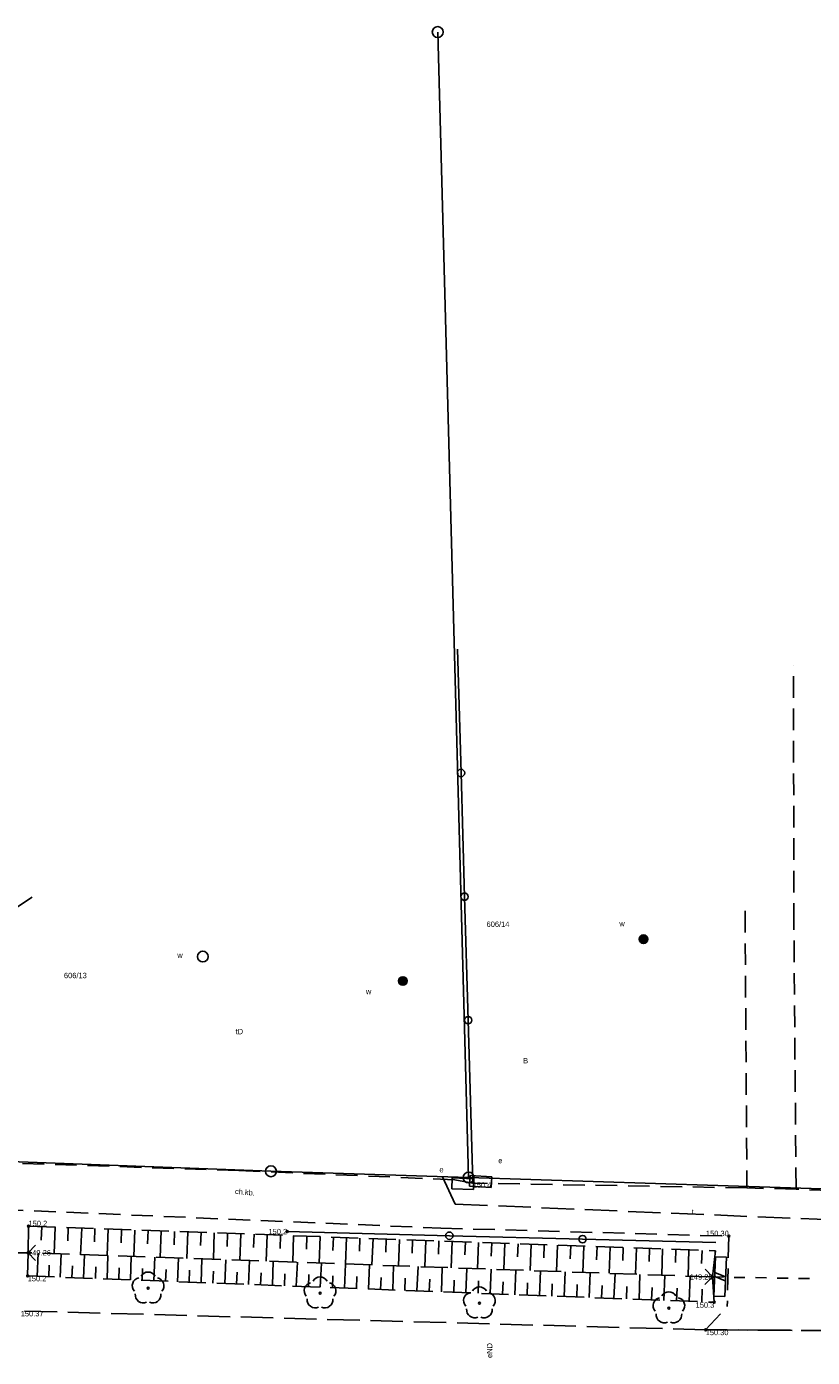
# Model space of a CAD drawing. Extents: x 7583285 to 7585126, y 6019995 to 6020809.
# Tile 6 of 54: x 7583665 to 7583701, y 6020702 to 6020764. Entities that reach past the tile are written whole.
import ezdxf
from ezdxf.enums import TextEntityAlignment as Align

# ---------------------------------------------------------------- set-up
doc = ezdxf.new("R2010")
doc.units = 0
doc.header["$MEASUREMENT"] = 0
for name, pattern in [('1_1', [0]), ('1_OTKC', [1.5, 1, -0.5]), ('1_OTKJ', [2, 1.5, -0.5]), ('1_OTRK', [1.75, 1.25, -0.5]), ('1_OTRKG', [1.75, 1.25, -0.5]), ('4_SUPP_P', [2, 1.5, -0.5])]:
    doc.linetypes.add(name, pattern=pattern)
doc.layers.get('0').update_dxf_attribs({"linetype": 'CONTINUOUS', "lineweight": 5})
doc.layers.add('Dzialki', color=3, linetype='CONTINUOUS', lineweight=25)
for name, color, linetype in [('Numery_dzialek', 7, 'CONTINUOUS'), ('Numery_uzytkow', 3, 'CONTINUOUS'), ('OTD_L_12', 7, 'CONTINUOUS'), ('OTK_E_T_1', 7, 'CONTINUOUS'), ('OTK_L_0', 7, '1_OTKJ'), ('OTK_L_2', 7, '1_OTKC'), ('OTK_L_8', 7, 'CONTINUOUS'), ('OTO_L_0', 7, 'CONTINUOUS'), ('OTR_L_1', 7, '1_OTRK'), ('OTR_T_0', 7, 'CONTINUOUS'), ('OTR_T_1', 7, 'CONTINUOUS'), ('OTZ_T_0', 96, 'CONTINUOUS'), ('P_SUTP_L_0', 30, '4_SUPP_P'), ('Punkty', 7, 'CONTINUOUS'), ('SUE_E_T_1', 1, 'CONTINUOUS'), ('SUE_T_4', 1, 'CONTINUOUS'), ('SUEP_E_T_0', 1, 'CONTINUOUS'), ('SUP_E_T_1', 7, 'CONTINUOUS'), ('SUP_T_4', 7, 'CONTINUOUS'), ('SUTP_E_T_0', 30, 'CONTINUOUS'), ('SUW_E_T_2', 5, 'CONTINUOUS'), ('SUW_T_5', 5, 'CONTINUOUS')]:
    doc.layers.add(name, color=color, linetype=linetype)

# ---------------------------------------------------------------- blocks, each defined once
blk = doc.blocks.new('GRT')
at = {"linetype": 'Continuous'}
blk.add_circle((0, 0), 0.25, dxfattribs=at)
blk = doc.blocks.new('1_OTRN')
at = {"linetype": 'Continuous'}
blk.add_circle((0, 0), 0.045, dxfattribs=at)
blk = doc.blocks.new('1_OTRS')
at = {"linetype": 'Continuous'}
blk.add_circle((0, 0), 0.045, dxfattribs=at)
blk = doc.blocks.new('1_OTZL')
at = {"linetype": 'Continuous'}
blk.add_circle((0, 0), 0.045, dxfattribs=at)
for centre, start, end in [((0, 0.375), 30.14012, 149.85988), ((-0.357, 0.116), 102.14447, 221.86002), ((0.357, 0.116), 318.13998, 77.85553), ((-0.22, -0.303), 174.14818, 293.85423), ((0.22, -0.303), 246.14577, 5.85182)]:
    blk.add_arc(centre, 0.375, start, end, dxfattribs=at)
blk = doc.blocks.new('4_SUES')
at = {"linetype": 'Continuous'}
for p, q in [((0.5, 0.25), (-0.5, 0.25)), ((-0.5, 0.25), (-0.5, -0.25)), ((0.5, -0.25), (0.5, 0.25)), ((-0.5, -0.25), (0.5, -0.25))]:
    blk.add_line(p, q, dxfattribs=at)
blk = doc.blocks.new('4_SUPW')
at = {"linetype": 'Continuous'}
blk.add_circle((0, 0), 0.25, dxfattribs=at)
blk = doc.blocks.new('4_SUWW')
at = {"linetype": 'Continuous'}
for radius in [0.2, 0.175, 0.15, 0.125, 0.1, 0.075, 0.05, 0.025, 0.00715]:
    blk.add_circle((0, 0), radius, dxfattribs=at)

msp = doc.modelspace()

# ---------------------------------------------------------------- linework, layer by layer
at = {"layer": 'Dzialki'}
for p, q in [((7583685.15, 6020710.46), (7583683.72, 6020763.44)), ((7583663.53, 6020711.21), (7583676.01, 6020710.75)), ((7583676.01, 6020710.75), (7583685.15, 6020710.46)), ((7583685.15, 6020710.46), (7583706.19, 6020709.78))]:
    msp.add_line(p, q, dxfattribs=at)
at = {"layer": 'OTD_L_12'}
for p, q in [((7583696.57, 6020706.8), (7583696.49, 6020704.98)), ((7583697.07, 6020706.78), (7583696.57, 6020706.8)), ((7583697.07, 6020706.78), (7583696.99, 6020704.96)), ((7583696.54, 6020706.07), (7583697.03, 6020705.87)), ((7583696.53, 6020705.89), (7583697.02, 6020705.69)), ((7583696.99, 6020704.96), (7583696.49, 6020704.98))]:
    msp.add_line(p, q, dxfattribs=at)
at = {"layer": 'OTK_L_0', "linetype": '1_OTKJ'}
for p, q in [((7583696.11, 6020703.42), (7583664.44, 6020704.29)), ((7583702.03, 6020703.38), (7583696.11, 6020703.42))]:
    msp.add_line(p, q, dxfattribs=at)
at = {"layer": 'OTK_L_2', "linetype": '1_OTKC'}
for p, q in [((7583700.19, 6020722.15), (7583700.17, 6020734.16)), ((7583697.93, 6020722.79), (7583698.02, 6020709.98)), ((7583700.29, 6020709.92), (7583700.19, 6020722.15)), ((7583674.52, 6020710.78), (7583663.51, 6020711.15)), ((7583684.51, 6020710.36), (7583674.52, 6020710.78)), ((7583685.34, 6020710.2), (7583684.51, 6020710.36)), ((7583698.02, 6020709.98), (7583685.34, 6020710.2)), ((7583700.29, 6020709.92), (7583698.02, 6020709.98)), ((7583704.91, 6020709.74), (7583700.29, 6020709.92)), ((7583663.56, 6020708.98), (7583683.86, 6020708.12)), ((7583683.86, 6020708.12), (7583697.18, 6020707.75)), ((7583697.18, 6020707.75), (7583697.11, 6020704.49)), ((7583696.11, 6020703.42), (7583697.11, 6020704.49)), ((7583696.11, 6020703.42), (7583702.03, 6020703.38))]:
    msp.add_line(p, q, dxfattribs=at)
at = {"layer": 'OTK_L_8', "linetype": '1_OTKJ'}
for p, q in [((7583664.78, 6020706.98), (7583665.13, 6020707.33)), ((7583664.28, 6020706.98), (7583664.78, 6020706.98)), ((7583664.78, 6020706.98), (7583665.13, 6020706.63)), ((7583696.09, 6020706.22), (7583696.43, 6020705.86)), ((7583696.07, 6020705.52), (7583696.43, 6020705.86)), ((7583696.43, 6020705.86), (7583696.93, 6020705.85)), ((7583697.43, 6020705.84), (7583697.92, 6020705.84)), ((7583698.42, 6020705.83), (7583698.92, 6020705.82)), ((7583699.42, 6020705.81), (7583699.92, 6020705.8)), ((7583700.41, 6020705.79), (7583700.91, 6020705.79))]:
    msp.add_line(p, q, dxfattribs=at)
at = {"layer": 'OTO_L_0'}
for p, q in [((7583684.8, 6020729.17), (7583684.64, 6020734.89)), ((7583684.96, 6020723.45), (7583684.8, 6020729.17)), ((7583662.76, 6020721.98), (7583664.97, 6020723.42)), ((7583685.13, 6020717.74), (7583684.96, 6020723.45)), ((7583685.34, 6020710.24), (7583685.13, 6020717.74)), ((7583676.76, 6020707.96), (7583684.26, 6020707.77)), ((7583684.26, 6020707.77), (7583690.42, 6020707.61)), ((7583690.42, 6020707.61), (7583696.58, 6020707.45))]:
    msp.add_line(p, q, dxfattribs=at)
for centre in [(7583684.8, 6020729.17), (7583684.96, 6020723.45), (7583685.13, 6020717.74), (7583684.26, 6020707.77), (7583690.42, 6020707.61)]:
    msp.add_circle(centre, 0.17, dxfattribs=at)
at = {"layer": 'OTR_L_1', "linetype": '1_OTRK'}
for p, q in [((7583664.78, 6020706.98), (7583664.8, 6020708.21)), ((7583664.78, 6020706.98), (7583664.76, 6020705.91)), ((7583696.43, 6020705.86), (7583664.78, 6020706.98)), ((7583696.56, 6020707.07), (7583696.43, 6020705.86)), ((7583696.51, 6020704.69), (7583696.43, 6020705.86))]:
    msp.add_line(p, q, dxfattribs=at)
at = {"layer": 'OTR_L_1', "linetype": '1_OTRKG'}
for p, q in [((7583664.8, 6020708.21), (7583696.56, 6020707.07)), ((7583664.76, 6020705.91), (7583696.51, 6020704.69))]:
    msp.add_line(p, q, dxfattribs=at)
at = {"layer": 'OTR_L_1', "linetype": '1_1'}
for p, q in [((7583665.41, 6020708.19), (7583665.39, 6020707.57)), ((7583666.03, 6020708.17), (7583665.98, 6020706.94)), ((7583666.64, 6020708.14), (7583666.62, 6020707.53)), ((7583667.26, 6020708.12), (7583667.21, 6020706.89)), ((7583667.87, 6020708.1), (7583667.85, 6020707.49)), ((7583668.49, 6020708.08), (7583668.44, 6020706.85)), ((7583669.1, 6020708.06), (7583669.08, 6020707.44)), ((7583669.71, 6020708.03), (7583669.67, 6020706.81)), ((7583670.33, 6020708.01), (7583670.3, 6020707.4)), ((7583670.94, 6020707.99), (7583670.89, 6020706.76)), ((7583671.55, 6020707.97), (7583671.53, 6020707.35)), ((7583672.16, 6020707.95), (7583672.12, 6020706.72)), ((7583672.78, 6020707.92), (7583672.76, 6020707.31)), ((7583673.39, 6020707.9), (7583673.35, 6020706.68)), ((7583674, 6020707.88), (7583673.98, 6020707.27)), ((7583674.61, 6020707.86), (7583674.57, 6020706.63)), ((7583675.23, 6020707.84), (7583675.2, 6020707.22)), ((7583675.84, 6020707.81), (7583675.79, 6020706.59)), ((7583676.45, 6020707.79), (7583676.43, 6020707.18)), ((7583677.06, 6020707.77), (7583677.02, 6020706.55)), ((7583677.67, 6020707.75), (7583677.65, 6020707.14)), ((7583678.28, 6020707.73), (7583678.24, 6020706.5)), ((7583678.9, 6020707.7), (7583678.87, 6020707.09)), ((7583679.51, 6020707.68), (7583679.46, 6020706.46)), ((7583680.12, 6020707.66), (7583680.1, 6020707.05)), ((7583680.73, 6020707.64), (7583680.68, 6020706.42)), ((7583681.34, 6020707.62), (7583681.32, 6020707.01)), ((7583681.95, 6020707.59), (7583681.91, 6020706.37)), ((7583682.56, 6020707.57), (7583682.54, 6020706.96)), ((7583683.17, 6020707.55), (7583683.13, 6020706.33)), ((7583683.78, 6020707.53), (7583683.76, 6020706.92)), ((7583684.39, 6020707.51), (7583684.35, 6020706.29)), ((7583685, 6020707.48), (7583684.98, 6020706.88)), ((7583685.61, 6020707.46), (7583685.56, 6020706.24)), ((7583686.22, 6020707.44), (7583686.2, 6020706.83)), ((7583686.83, 6020707.42), (7583686.78, 6020706.2)), ((7583687.44, 6020707.4), (7583687.41, 6020706.79)), ((7583688.04, 6020707.38), (7583688, 6020706.16)), ((7583688.65, 6020707.35), (7583688.63, 6020706.75)), ((7583689.26, 6020707.33), (7583689.22, 6020706.12)), ((7583689.87, 6020707.31), (7583689.85, 6020706.7)), ((7583690.48, 6020707.29), (7583690.43, 6020706.07)), ((7583691.09, 6020707.27), (7583691.06, 6020706.66)), ((7583665.2, 6020705.89), (7583665.24, 6020706.96)), ((7583666.27, 6020705.85), (7583666.31, 6020706.93)), ((7583667.35, 6020705.81), (7583667.39, 6020706.89)), ((7583668.43, 6020705.77), (7583668.47, 6020706.85)), ((7583669.51, 6020705.73), (7583669.55, 6020706.81)), ((7583670.6, 6020705.69), (7583670.64, 6020706.77)), ((7583671.69, 6020705.64), (7583671.73, 6020706.73)), ((7583672.78, 6020705.6), (7583672.82, 6020706.7)), ((7583673.88, 6020705.56), (7583673.92, 6020706.66)), ((7583691.69, 6020707.24), (7583691.65, 6020706.03)), ((7583692.3, 6020707.22), (7583692.28, 6020706.62)), ((7583692.91, 6020707.2), (7583692.87, 6020705.99)), ((7583693.52, 6020707.18), (7583693.5, 6020706.57)), ((7583694.12, 6020707.16), (7583694.08, 6020705.94)), ((7583694.73, 6020707.14), (7583694.71, 6020706.53)), ((7583695.34, 6020707.11), (7583695.3, 6020705.9)), ((7583695.95, 6020707.09), (7583695.92, 6020706.49)), ((7583696.55, 6020707.07), (7583696.55, 6020706.96)), ((7583665.74, 6020705.87), (7583665.76, 6020706.41)), ((7583666.81, 6020705.83), (7583666.83, 6020706.37)), ((7583667.89, 6020705.79), (7583667.91, 6020706.33)), ((7583668.97, 6020705.75), (7583668.99, 6020706.29)), ((7583670.05, 6020705.71), (7583670.07, 6020706.25)), ((7583671.14, 6020705.66), (7583671.16, 6020706.21)), ((7583672.23, 6020705.62), (7583672.25, 6020706.17)), ((7583673.33, 6020705.58), (7583673.35, 6020706.13)), ((7583674.42, 6020705.54), (7583674.45, 6020706.09)), ((7583674.97, 6020705.52), (7583675.02, 6020706.62)), ((7583675.53, 6020705.5), (7583675.55, 6020706.05)), ((7583676.08, 6020705.48), (7583676.12, 6020706.58)), ((7583677.18, 6020705.43), (7583677.23, 6020706.54)), ((7583678.29, 6020705.39), (7583678.34, 6020706.5)), ((7583679.41, 6020705.35), (7583679.45, 6020706.46)), ((7583680.52, 6020705.3), (7583680.56, 6020706.42)), ((7583681.64, 6020705.26), (7583681.68, 6020706.38)), ((7583682.76, 6020705.22), (7583682.81, 6020706.34)), ((7583683.89, 6020705.17), (7583683.93, 6020706.3)), ((7583685.02, 6020705.13), (7583685.06, 6020706.26)), ((7583686.15, 6020705.09), (7583686.2, 6020706.22)), ((7583687.29, 6020705.04), (7583687.33, 6020706.18)), ((7583688.43, 6020705), (7583688.47, 6020706.14)), ((7583689.57, 6020704.96), (7583689.62, 6020706.1)), ((7583690.72, 6020704.91), (7583690.77, 6020706.06)), ((7583691.87, 6020704.87), (7583691.92, 6020706.02)), ((7583676.63, 6020705.45), (7583676.65, 6020706.01)), ((7583677.74, 6020705.41), (7583677.76, 6020705.97)), ((7583678.85, 6020705.37), (7583678.87, 6020705.92)), ((7583679.96, 6020705.33), (7583679.98, 6020705.88)), ((7583681.08, 6020705.28), (7583681.1, 6020705.84)), ((7583682.2, 6020705.24), (7583682.22, 6020705.8)), ((7583683.33, 6020705.2), (7583683.35, 6020705.76)), ((7583684.46, 6020705.15), (7583684.48, 6020705.72)), ((7583685.59, 6020705.11), (7583685.61, 6020705.68)), ((7583686.72, 6020705.07), (7583686.74, 6020705.63)), ((7583687.86, 6020705.02), (7583687.88, 6020705.59)), ((7583689, 6020704.98), (7583689.02, 6020705.55)), ((7583690.15, 6020704.93), (7583690.17, 6020705.51)), ((7583691.3, 6020704.89), (7583691.32, 6020705.47)), ((7583692.45, 6020704.85), (7583692.47, 6020705.42)), ((7583693.03, 6020704.82), (7583693.07, 6020705.98)), ((7583694.18, 6020704.78), (7583694.23, 6020705.94)), ((7583695.35, 6020704.73), (7583695.39, 6020705.9)), ((7583693.61, 6020704.8), (7583693.63, 6020705.38)), ((7583694.76, 6020704.76), (7583694.79, 6020705.34)), ((7583695.93, 6020704.71), (7583695.95, 6020705.29))]:
    msp.add_line(p, q, dxfattribs=at)
for p in [(7583664.8, 6020708.21), (7583696.51, 6020704.69)]:
    msp.add_point(p, dxfattribs=at)
at = {"layer": 'P_SUTP_L_0', "linetype": '4_SUPP_P'}
for p, q in [((7583683.94, 6020710.5), (7583684.53, 6020709.23)), ((7583684.53, 6020709.23), (7583706.74, 6020708.3))]:
    msp.add_line(p, q, dxfattribs=at)

# ---------------------------------------------------------------- block references
at = {"layer": 'OTR_T_0'}
for p in [(7583697.18, 6020707.75), (7583696.11, 6020703.42)]:
    msp.add_blockref('1_OTRS', p, dxfattribs=at)
at = {"layer": 'OTR_T_0', "rotation": 0.41379}
for p in [(7583664.78, 6020706.98), (7583696.43, 6020705.86)]:
    msp.add_blockref('1_OTRS', p, dxfattribs=at)
at = {"layer": 'OTR_T_1'}
for p in [(7583685.34, 6020710.24), (7583664.8, 6020708.21), (7583676.76, 6020707.96), (7583664.76, 6020705.91), (7583696.51, 6020704.69)]:
    msp.add_blockref('1_OTRN', p, dxfattribs=at)
at = {"layer": 'OTZ_T_0'}
for p in [(7583670.33, 6020705.34), (7583678.28, 6020705.11), (7583685.65, 6020704.65), (7583694.41, 6020704.42)]:
    msp.add_blockref('1_OTZL', p, dxfattribs=at)
at = {"layer": 'Punkty'}
for p in [(7583683.72, 6020763.44), (7583676.01, 6020710.75), (7583685.15, 6020710.46)]:
    msp.add_blockref('GRT', p, dxfattribs=at)
at = {"layer": 'SUE_T_4'}
for p, rotation in [((7583684.88, 6020710.17), 357.823622), ((7583685.71, 6020710.28), 356.532808)]:
    msp.add_blockref('4_SUES', p, dxfattribs=dict(at, rotation=rotation))
at = {"layer": 'SUP_T_4', "rotation": 0.41379}
msp.add_blockref('4_SUPW', (7583672.86, 6020720.68), dxfattribs=at)
at = {"layer": 'SUW_T_5'}
for p in [(7583693.24, 6020721.48), (7583682.11, 6020719.55)]:
    msp.add_blockref('4_SUWW', p, dxfattribs=at)

# ---------------------------------------------------------------- texts
at = {"layer": 'Numery_dzialek'}
for s, p in [('606/14', (7583685.98, 6020722.3)), ('606/13', (7583666.44, 6020719.93))]:
    msp.add_text(s, height=0.25, dxfattribs=at).set_placement(p, align=Align.TOP_LEFT)
at = {"layer": 'Numery_uzytkow'}
msp.add_text('B', height=0.25, dxfattribs=at).set_placement((7583687.67, 6020715.99), align=Align.TOP_LEFT)
at = {"layer": 'OTK_E_T_1'}
msp.add_text('ch.kb.', height=0.25, rotation=354.50765, dxfattribs=at).set_placement((7583674.81, 6020709.79), align=Align.MIDDLE)
at = {"layer": 'OTR_T_0'}
msp.add_text('150.30', height=0.25, dxfattribs=at).set_placement((7583697.18, 6020707.75), align=Align.RIGHT)
msp.add_text('149.26', height=0.25, dxfattribs=at).set_placement((7583664.78, 6020706.98), align=Align.MIDDLE_LEFT)
msp.add_text('149.28', height=0.25, dxfattribs=at).set_placement((7583696.43, 6020705.86), align=Align.MIDDLE_RIGHT)
for s, p in [('150.37', (7583664.44, 6020704.29)), ('150.30', (7583696.11, 6020703.42))]:
    msp.add_text(s, height=0.25, dxfattribs=at).set_placement(p, align=Align.TOP_LEFT)
at = {"layer": 'OTR_T_1'}
for s, p in [('150.4', (7583685.34, 6020710.24)), ('150.2', (7583664.76, 6020705.91))]:
    msp.add_text(s, height=0.25, dxfattribs=at).set_placement(p, align=Align.TOP_LEFT)
msp.add_text('150.2', height=0.25, dxfattribs=at).set_placement((7583664.8, 6020708.21))
msp.add_text('150.2', height=0.25, dxfattribs=at).set_placement((7583676.76, 6020707.96), align=Align.MIDDLE_RIGHT)
msp.add_text('150.3', height=0.25, dxfattribs=at).set_placement((7583696.51, 6020704.69), align=Align.TOP_RIGHT)
at = {"layer": 'SUE_E_T_1'}
for p in [(7583686.52, 6020711.12), (7583683.8, 6020710.7)]:
    msp.add_text('e', height=0.25, dxfattribs=at).set_placement(p)
at = {"layer": 'SUEP_E_T_0'}
msp.add_text('eND', height=0.25, rotation=89.52, dxfattribs=at).set_placement((7583686.12, 6020702.46), align=Align.MIDDLE)
at = {"layer": 'SUP_E_T_1'}
msp.add_text('w', height=0.25, dxfattribs=at).set_placement((7583671.68, 6020720.87), align=Align.TOP_LEFT)
at = {"layer": 'SUTP_E_T_0'}
for s, rotation, p in [('tD', 359.19491, (7583674.55, 6020717.21)), ('t', 0.41379, (7583695.52, 6020708.88))]:
    msp.add_text(s, height=0.25, rotation=rotation, dxfattribs=at).set_placement(p, align=Align.MIDDLE)
at = {"layer": 'SUW_E_T_2'}
for p in [(7583692.12, 6020722.33), (7583680.4, 6020719.19)]:
    msp.add_text('w', height=0.25, dxfattribs=at).set_placement(p, align=Align.TOP_LEFT)

doc.saveas('drawing.dxf')
